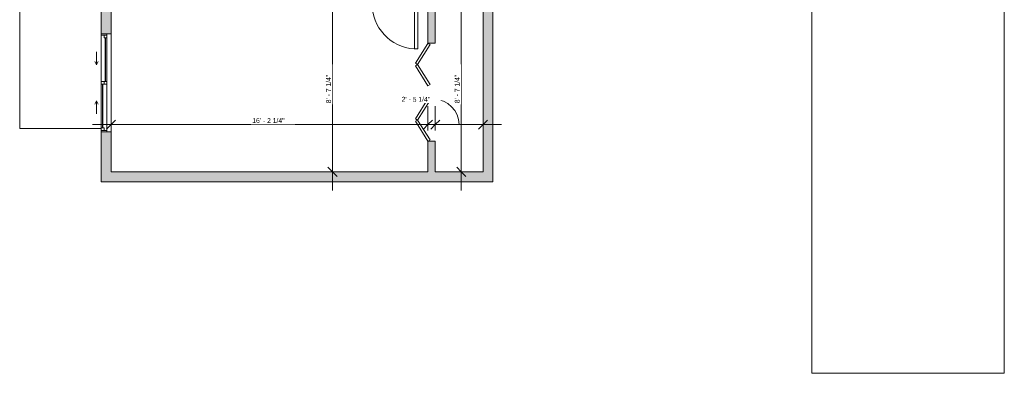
# Model space of a CAD drawing. Header units: inches. Extents: x -280 to 323, y -474 to 515.
# Tile 1 of 7: x -280 to 323, y -474 to -257. Entities that reach past the tile are written whole.
import ezdxf

# ---------------------------------------------------------------- set-up
doc = ezdxf.new("R2010")
doc.units = ezdxf.units.IN
doc.header["$MEASUREMENT"] = 0
for name, color, linetype, lineweight in [('A-ANNO-DIMS', 211, 'Continuous', 9), ('A-ANNO-DIMS-96', 211, 'Continuous', 9), ('A-DOOR', 31, 'Continuous', 9), ('A-FLOR', 192, 'Continuous', 9), ('A-FLOR-LEVL', 51, 'Continuous', 9), ('A-GLAZ', 151, 'Continuous', 9), ('A-WALL', 90, 'Continuous', 9), ('A-WALL-PATT', 111, 'Continuous', 9)]:
    doc.layers.add(name, color=color, linetype=linetype, lineweight=lineweight)
doc.styles.add('Inter', font='txt', dxfattribs={"height": 3})
doc.dimstyles.new('Linear_-_1_32__Inter__Imperial__SMALL', dxfattribs={"dimscale": 12, "dimtxt": 3.974399, "dimasz": 0.46875, "dimexe": 0.944882, "dimexo": 0.629921, "dimgap": 0, "dimtad": 1, "dimrnd": 0.25, "dimzin": 1, "dimdsep": 46, "dimlunit": 4, "dimtxsty": 'Inter', "dimblk1": 'OBLIQUE', "dimblk2": 'OBLIQUE', "dimsah": 1, "dimcen": 0.09, "dimdle": 0.944882, "dimazin": 0, "dimtfac": 1, "dimtdec": 4, "dimtix": 1, "dimtmove": 0, "dimatfit": 3, "dimfxl": 1, "dimtvp": 1, "dimtfill": 1, "dimfrac": 2, "dimtolj": 1, "dimtzin": 0, "dimarcsym": 2})
doc.dimstyles.new('Linear_-_1_32__Inter__Imperial__SMALL_1', dxfattribs={"dimscale": 12, "dimtxt": 3.974399, "dimasz": 0.46875, "dimexe": 0.944882, "dimexo": 0.629921, "dimgap": 0, "dimtad": 1, "dimrnd": 0.25, "dimzin": 1, "dimdsep": 46, "dimlunit": 4, "dimtxsty": 'Inter', "dimblk1": 'OBLIQUE', "dimblk2": 'OBLIQUE', "dimsah": 1, "dimcen": 0.09, "dimdle": 0.944882, "dimazin": 0, "dimtfac": 1, "dimtdec": 4, "dimtix": 1, "dimtmove": 1, "dimatfit": 3, "dimfxl": 1, "dimtvp": 1, "dimtfill": 1, "dimfrac": 2, "dimtolj": 1, "dimtzin": 0, "dimarcsym": 2})

# ---------------------------------------------------------------- blocks, each defined once
blk = doc.blocks.new('Planitar - Single Door_Flush Panel - 2_-4_ x 6_-8_-4229868-Lower Level Dimension Plan')
at = {"layer": 'A-DOOR', "lineweight": 18}
for p, q in [((11.99, -2.25), (11.99, -30.25)), ((14, -2.25), (11.99, -2.25)), ((14, -2.25), (14, -30.25)), ((14, -30.25), (11.99, -30.25))]:
    blk.add_line(p, q, dxfattribs=at)
at = {"layer": 'A-DOOR'}
blk.add_arc((13.77, -2.55), 27.77, 179.3809, 265.86463, dxfattribs=at)
blk = doc.blocks.new('Planitar - Bifold Door - 5_-0_ x 6_ -8_-4230318-Lower Level Dimension Plan')
at = {"layer": 'A-DOOR', "lineweight": 18}
for p, q in [((-30, 2.24), (-17.8, 9.99)), ((-17, 8.72), (-29.19, 0.98)), ((-17.8, 9.99), (-17, 8.72)), ((-16.2, 9.99), (-17, 8.72)), ((-17, 8.72), (-4.81, 0.98)), ((-4, 2.24), (-16.2, 9.99)), ((4, 2.24), (16.19, 9.99)), ((17, 8.72), (4.8, 0.98)), ((16.19, 9.99), (17, 8.72)), ((17.81, 9.99), (17, 8.72)), ((17, 8.72), (29.2, 0.98)), ((29.91, 2.3), (17.81, 9.99)), ((-29.19, 0.98), (-30, 2.24)), ((-4.81, 0.98), (-4, 2.24)), ((4.8, 0.98), (4, 2.24)), ((29.2, 0.98), (29.91, 2.3))]:
    blk.add_line(p, q, dxfattribs=at)
blk = doc.blocks.new('Plan-Double-Sliding - Default 1-4333302-Lower Level Dimension Plan')
at = {"layer": 'A-GLAZ', "lineweight": 18}
for p, q in [((-30, 0.34375), (-30, -5.65625)), ((-30, 0.34375), (-27.5, 0.34375)), ((-29.25, 0.34375), (-29.25, -3.15625)), ((-27.5, 0.34375), (-27.5, -1.40625)), ((-0.875, -3.15625), (-0.875, 0.34375)), ((-0.875, 0.34375), (0.875, 0.34375)), ((0.875, 0.34375), (0.875, -3.15625)), ((29.25, 0.34375), (30, 0.34375)), ((29.25, 0.34375), (29.25, -3.15625)), ((30, -5.65625), (30, 0.34375)), ((-30, -3.15625), (-29.25, -3.15625)), ((-27.5, -1.40625), (-29.25, -1.40625)), ((0.875, -1.40625), (-0.875, -1.40625)), ((-0.875, -3.15625), (0.875, -3.15625)), ((27.5, -1.40625), (27.5, -3.15625)), ((29.25, -1.40625), (27.5, -1.40625)), ((27.5, -3.15625), (30, -3.15625))]:
    blk.add_line(p, q, dxfattribs=at)
at = {"layer": 'A-GLAZ'}
for p, q in [((30, 0.34375), (-30, 0.34375)), ((-27.5, 0.34375), (-0.875, 0.34375)), ((-11, 3.34375), (-19, 3.34375)), ((-11, 3.34375), (-13, 4.34375)), ((-11, 3.34375), (-13, 2.34375)), ((0.875, 0.34375), (29.25, 0.34375)), ((11, 3.34375), (13, 4.34375)), ((11, 3.34375), (13, 2.34375)), ((11, 3.34375), (19, 3.34375)), ((-30, -5.65625), (30, -5.65625)), ((-29.25, -3.15625), (-0.875, -3.15625)), ((0.875, -3.15625), (27.5, -3.15625))]:
    blk.add_line(p, q, dxfattribs=at)
at = {"layer": 'A-GLAZ', "lineweight": 25}
for p, q in [((-27.5, -0.53125), (-0.875, -0.53125)), ((0.875, -2.28125), (27.5, -2.28125))]:
    blk.add_line(p, q, dxfattribs=at)
blk = doc.blocks.new('DIMBLOCK42-Lower Level Dimension Plan')
at = {"layer": 'A-ANNO-DIMS-96'}
for p, q in [((-224.03, -325.15), (-224.03, -310.23)), ((-29.78, -325.15), (-29.78, -310.23)), ((-235.37, -321.57), (-18.45, -321.57)), ((-224.03, -321.57), (-224.03, -325.15)), ((-29.78, -321.57), (-29.78, -325.15))]:
    blk.add_line(p, q, dxfattribs=at)
at = {"layer": 'A-ANNO-DIMS-96', "lineweight": 35}
for p, q in [((-224.03, -321.57), (-221.22, -318.76)), ((-29.78, -321.57), (-26.97, -318.76)), ((-224.03, -321.57), (-226.85, -324.38)), ((-29.78, -321.57), (-32.6, -324.38))]:
    blk.add_line(p, q, dxfattribs=at)
at = {"layer": 'A-ANNO-DIMS-96', "color": 0, "insert": (-137.47, -317.57), "char_height": 3, "width": 25.3368, "attachment_point": 1, "line_spacing_factor": 0.9936, "style": 'Inter', "bg_fill": 3, "box_fill_scale": 1.25, "bg_fill_color": 256, "bg_fill_true_color": 13158600, "bg_fill_transparency": 0}
blk.add_mtext('16\' - 2 1/4"', dxfattribs=at)
blk = doc.blocks.new('_Oblique')
at = {"color": 0, "linetype": 'ByBlock', "lineweight": -2}
blk.add_line((-0.5, -0.5), (0.5, 0.5), dxfattribs=at)
blk = doc.blocks.new('DIMBLOCK43-Lower Level Dimension Plan')
at = {"layer": 'A-ANNO-DIMS-96'}
for p, q in [((-88.26, -361.83), (-88.26, -235.9)), ((-84.68, -247.24), (-99.6, -247.24)), ((-88.26, -247.24), (-84.68, -247.24)), ((-84.68, -350.49), (-99.6, -350.49)), ((-88.26, -350.49), (-84.68, -350.49))]:
    blk.add_line(p, q, dxfattribs=at)
at = {"layer": 'A-ANNO-DIMS-96', "lineweight": 35}
for p, q in [((-88.26, -247.24), (-91.07, -244.43)), ((-88.26, -247.24), (-85.44, -250.05)), ((-88.26, -350.49), (-91.07, -347.68)), ((-88.26, -350.49), (-85.44, -353.3))]:
    blk.add_line(p, q, dxfattribs=at)
at = {"layer": 'A-ANNO-DIMS-96', "color": 0, "insert": (-92.25, -308.48), "char_height": 3, "width": 23.0714, "attachment_point": 1, "rotation": 90, "line_spacing_factor": 0.9936, "style": 'Inter', "bg_fill": 3, "box_fill_scale": 1.25, "bg_fill_color": 256, "bg_fill_true_color": 13158600, "bg_fill_transparency": 0}
blk.add_mtext('8\' - 7 1/4"', dxfattribs=at)
blk = doc.blocks.new('DIMBLOCK44-Lower Level Dimension Plan')
at = {"layer": 'A-ANNO-DIMS-96'}
for p, q in [((-25.28, -325.15), (-25.28, -310.23)), ((3.97, -325.15), (3.97, -310.23)), ((-36.62, -321.57), (15.3, -321.57)), ((-25.28, -321.57), (-25.28, -325.15)), ((3.97, -321.57), (3.97, -325.15))]:
    blk.add_line(p, q, dxfattribs=at)
at = {"layer": 'A-ANNO-DIMS-96', "lineweight": 35}
for p, q in [((-25.28, -321.57), (-22.47, -318.76)), ((3.97, -321.57), (6.78, -318.76)), ((-25.28, -321.57), (-28.1, -324.38)), ((3.97, -321.57), (1.15, -324.38))]:
    blk.add_line(p, q, dxfattribs=at)
at = {"layer": 'A-ANNO-DIMS-96'}
blk.add_ellipse((-26.54, -321.57), major_axis=(15.88, 0), ratio=0.976339, start_param=0, end_param=1.570796, dxfattribs=at)
at = {"layer": 'A-ANNO-DIMS-96', "color": 0, "insert": (-45.92, -304.55), "char_height": 3, "width": 23.2502, "attachment_point": 1, "line_spacing_factor": 0.9936, "style": 'Inter', "bg_fill": 3, "box_fill_scale": 1.25, "bg_fill_color": 256, "bg_fill_true_color": 13158600, "bg_fill_transparency": 0}
blk.add_mtext('2\' - 5 1/4"', dxfattribs=at)
blk = doc.blocks.new('DIMBLOCK45-Lower Level Dimension Plan')
at = {"layer": 'A-ANNO-DIMS-96'}
for p, q in [((-9.37, -235.9), (-9.37, -361.83)), ((-12.95, -247.24), (1.97, -247.24)), ((-9.37, -247.24), (-12.95, -247.24)), ((-12.95, -350.49), (1.97, -350.49)), ((-9.37, -350.49), (-12.95, -350.49))]:
    blk.add_line(p, q, dxfattribs=at)
at = {"layer": 'A-ANNO-DIMS-96', "lineweight": 35}
for p, q in [((-9.37, -247.24), (-12.19, -244.43)), ((-9.37, -247.24), (-6.56, -250.05)), ((-9.37, -350.49), (-12.19, -347.68)), ((-9.37, -350.49), (-6.56, -353.3))]:
    blk.add_line(p, q, dxfattribs=at)
at = {"layer": 'A-ANNO-DIMS-96', "color": 0, "insert": (-13.37, -308.48), "char_height": 3, "width": 23.0714, "attachment_point": 1, "rotation": 90, "line_spacing_factor": 0.9936, "style": 'Inter', "bg_fill": 3, "box_fill_scale": 1.25, "bg_fill_color": 256, "bg_fill_true_color": 13158600, "bg_fill_transparency": 0}
blk.add_mtext('8\' - 7 1/4"', dxfattribs=at)

msp = doc.modelspace()

# ---------------------------------------------------------------- hatches: boundary and pattern name
at = {"layer": 'A-WALL-PATT'}
h = msp.add_hatch(color=9, dxfattribs=at)
h.paths.add_polyline_path([(-230.034, -356.488), (-224.034, -356.488), (-224.034, -325.988), (-230.034, -325.988)], flags=0)
h.paths.add_polyline_path([(-224.034, -265.988), (-224.034, -201.988), (-230.034, -201.988), (-230.034, -265.988)], flags=0)
h.paths.add_polyline_path([(-224.034, -141.988), (-224.034, 72.8), (-230.034, 72.8), (-230.034, -141.988)], flags=0)
h.paths.add_polyline_path([(-230.034, 144.8), (-224.034, 144.8), (-224.034, 287.8), (-230.034, 287.8)], flags=0)
h.paths.add_polyline_path([(-224.034, 359.8), (-224.034, 386.012), (-230.034, 386.012), (-230.034, 359.8)], flags=0)
h = msp.add_hatch(color=9, dxfattribs=at)
h.paths.add_polyline_path([(-29.784, -350.488), (-25.284, -350.488), (-25.284, -331.738), (-29.784, -331.738)], flags=0)
h.paths.add_polyline_path([(-29.784, -271.738), (-25.284, -271.738), (-25.284, -247.238), (-29.784, -247.238), (-29.784, -251.382)], flags=0)
for points in [[(9.966, -356.488), (9.966, -248.738), (3.966, -248.738), (3.966, -356.488)], [(3.966, -356.488), (3.966, -350.488), (-224.034, -350.488), (-224.034, -356.488)]]:
    msp.add_hatch(color=9, dxfattribs=at).paths.add_polyline_path(points, flags=0)

# ---------------------------------------------------------------- linework, layer by layer
at = {"layer": 'A-FLOR'}
for p, q in [((-280.034, 413.012), (-280.034, -323.988)), ((-280.034, -323.988), (-230.034, -323.988))]:
    msp.add_line(p, q, dxfattribs=at)
at = {"layer": 'A-FLOR-LEVL'}
for p, q in [((323.466, 314.762), (323.466, -473.738)), ((205.466, -190.488), (205.466, -473.738)), ((205.466, -473.738), (323.466, -473.738))]:
    msp.add_line(p, q, dxfattribs=at)
at = {"layer": 'A-WALL'}
for p, q in [((-230.034, -201.988), (-230.034, -265.988)), ((-224.034, -265.988), (-224.034, -247.238)), ((-29.784, -247.238), (-29.784, -271.738)), ((-25.284, -271.738), (-25.284, -247.238)), ((3.966, -247.238), (3.966, -350.488)), ((9.966, -356.488), (9.966, -248.738)), ((-29.784, -271.738), (-25.284, -271.738)), ((-230.034, -325.988), (-230.034, -356.488)), ((-224.034, -350.488), (-224.034, -325.988)), ((-29.784, -331.738), (-29.784, -350.488)), ((-25.284, -331.738), (-29.784, -331.738)), ((-25.284, -350.488), (-25.284, -331.738)), ((-29.784, -350.488), (-224.034, -350.488)), ((3.966, -350.488), (-25.284, -350.488)), ((-230.034, -356.488), (9.966, -356.488))]:
    msp.add_line(p, q, dxfattribs=at)

# ---------------------------------------------------------------- block references
at = {"layer": 'A-DOOR'}
msp.add_blockref('Planitar - Single Door_Flush Panel - 2_-4_ x 6_-8_-4229868-Lower Level Dimension Plan', (-50.034, -244.988), dxfattribs=at)
at = {"layer": 'A-DOOR', "rotation": 89.99999999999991}
msp.add_blockref('Planitar - Bifold Door - 5_-0_ x 6_ -8_-4230318-Lower Level Dimension Plan', (-27.534, -301.738), dxfattribs=at)
at = {"layer": 'A-GLAZ', "rotation": 89.99999999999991}
msp.add_blockref('Plan-Double-Sliding - Default 1-4333302-Lower Level Dimension Plan', (-229.691, -295.988), dxfattribs=at)

# ---------------------------------------------------------------- next in the draw order: dimensions: what is measured, and where the dimension line sits
at = {"layer": 'A-ANNO-DIMS'}
dim = msp.add_linear_dim(base=(-29.784, -321.568), p1=(-224.034, -317.591), p2=(-29.784, -317.591), dimstyle='Linear_-_1_32__Inter__Imperial__SMALL', override={"dimpost": '<>', "dimfxl": 194.25}, dxfattribs=at)
dim.commit()
dim.dimension.update_dxf_attribs({"geometry": 'DIMBLOCK42-Lower Level Dimension Plan', "text_midpoint": (-126.909, -319.772)})

# ---------------------------------------------------------------- next in the draw order: dimensions: what is measured, and where the dimension line sits
dim = msp.add_linear_dim(base=(-88.257, -247.238), p1=(-92.235, -350.488), p2=(-92.235, -247.238), angle=90, dimstyle='Linear_-_1_32__Inter__Imperial__SMALL', override={"dimpost": '<>', "dimfxl": 103.25}, dxfattribs=at)
dim.commit()
dim.dimension.update_dxf_attribs({"geometry": 'DIMBLOCK43-Lower Level Dimension Plan', "text_midpoint": (-90.053, -298.863)})
dim = msp.add_linear_dim(base=(3.966, -321.568), p1=(-25.284, -317.591), p2=(3.966, -317.591), dimstyle='Linear_-_1_32__Inter__Imperial__SMALL_1', override={"dimpost": '<>', "dimfxl": 29.25}, dxfattribs=at)
dim.commit()
dim.dimension.update_dxf_attribs({"geometry": 'DIMBLOCK44-Lower Level Dimension Plan', "text_midpoint": (-34.293, -306.551), "dimtype": 160})

# ---------------------------------------------------------------- next in the draw order: dimensions: what is measured, and where the dimension line sits
dim = msp.add_linear_dim(base=(-9.373, -350.488), p1=(-5.395, -247.238), p2=(-5.395, -350.488), angle=90, dimstyle='Linear_-_1_32__Inter__Imperial__SMALL', override={"dimpost": '<>', "dimfxl": 103.25}, dxfattribs=at)
dim.commit()
dim.dimension.update_dxf_attribs({"geometry": 'DIMBLOCK45-Lower Level Dimension Plan', "text_midpoint": (-11.169, -298.863)})

doc.saveas('drawing.dxf')
